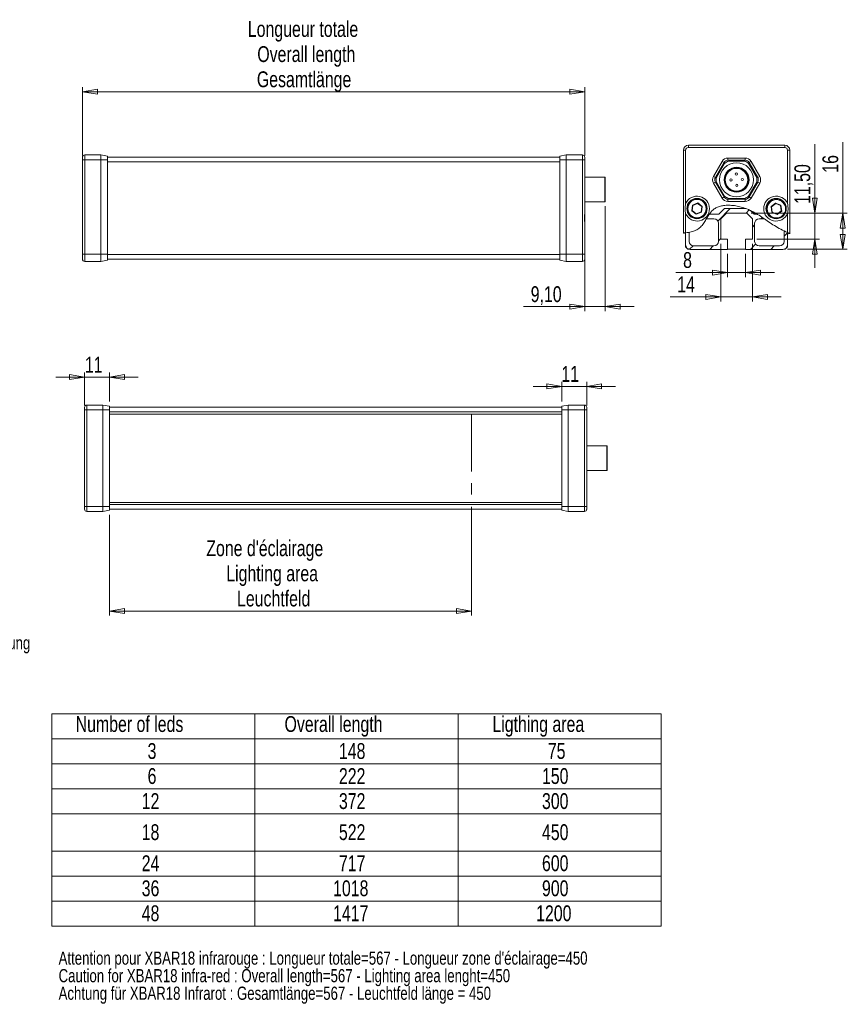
# Model space of a CAD drawing. Header units: millimetres. Extents: x 26 to 404, y 67 to 285.
# Tile 4 of 4: x 221 to 404, y 67 to 285. Entities that reach past the tile are written whole.
import ezdxf

# ---------------------------------------------------------------- set-up
doc = ezdxf.new("R2010")
doc.units = ezdxf.units.MM
doc.linetypes.add('CENTERX2', pattern=[20.32, 12.7, -2.54, 2.54, -2.54])
doc.styles.add('SLDTEXTSTYLE0', font='TXT', dxfattribs={"width": 0.75})
doc.dimstyles.new('SLDDIMSTYLE0', dxfattribs={"dimtxt": 3.5, "dimasz": 3.302, "dimexe": 0, "dimexo": 0.0625, "dimgap": 0.875, "dimtad": 1, "dimtoh": 1, "dimlfac": 2, "dimrnd": 1e-09, "dimzin": 12, "dimdsep": 46, "dimtxsty": 'SLDTEXTSTYLE0', "dimblk1": 'CLOSED', "dimblk2": 'CLOSED', "dimsah": 1, "dimcen": 0.09, "dimadec": 0, "dimazin": 0, "dimtfac": 1, "dimtofl": 0, "dimtmove": 0, "dimatfit": 3, "dimldrblk": 'CLOSED', "dimfxl": 0, "dimtolj": 1, "dimtzin": 12, "dimarcsym": 0})
doc.dimstyles.new('SLDDIMSTYLE1', dxfattribs={"dimtxt": 3.5, "dimasz": 3.302, "dimexe": 0, "dimexo": 0.0625, "dimgap": 0.875, "dimtad": 1, "dimtoh": 1, "dimlfac": 2, "dimrnd": 1e-09, "dimzin": 12, "dimdsep": 46, "dimtxsty": 'SLDTEXTSTYLE0', "dimblk1": 'CLOSED', "dimblk2": 'CLOSED', "dimsah": 1, "dimcen": 0.09, "dimadec": 0, "dimazin": 0, "dimtfac": 1, "dimtofl": 0, "dimtmove": 0, "dimatfit": 3, "dimldrblk": 'CLOSED', "dimfxl": 0, "dimtolj": 1, "dimtzin": 12, "dimarcsym": 0})

# ---------------------------------------------------------------- blocks, each defined once
blk = doc.blocks.new('SW_NOTE_0')
at = {"color": 0, "linetype": 'Continuous', "lineweight": 0, "char_height": 2.9104, "attachment_point": 1, "style": 'SLDTEXTSTYLE0'}
for s, insert in [("Attention pour XBAR18 infrarouge : Longueur totale=567 - Longueur zone d'éclairage=450", (0, 3.75)), ('Caution for XBAR18 infra-red : Overall length=567 - Lighting area lenght=450', (0, -0.13)), ('Achtung für XBAR18 Infrarot : Gesamtlänge=567 - Leuchtfeld länge = 450', (0, -4.01))]:
    blk.add_mtext(s, dxfattribs=dict(at, insert=insert))
blk = doc.blocks.new('SW_TABLEANNOTATION_0')
at = {"color": 0, "linetype": 'Continuous', "lineweight": 0}
for p, q in [((0, 0), (0, -46.89)), ((134.64, 0), (0, 0)), ((44.88, 0), (44.88, -46.89)), ((89.76, 0), (89.76, -46.89)), ((134.64, -46.89), (134.64, 0)), ((0, -5.53), (134.64, -5.53)), ((0, -11.05), (134.64, -11.05)), ((0, -16.58), (134.64, -16.58)), ((0, -22.1), (134.64, -22.1)), ((0, -30.31), (134.64, -30.31)), ((0, -35.84), (134.64, -35.84)), ((0, -41.36), (134.64, -41.36)), ((0, -46.89), (134.64, -46.89))]:
    blk.add_line(p, q, dxfattribs=at)
at = {"color": 0, "linetype": 'Continuous', "lineweight": 0, "char_height": 3.5, "attachment_point": 1, "style": 'SLDTEXTSTYLE0'}
for s, insert in [('Number of leds', (5.25, -0.51)), ('Overall length', (51.42, -0.51)), ('Ligthing area', (97.36, -0.51)), ('3', (21.15, -6.47)), ('148', (63.44, -6.47)), ('75', (109.61, -6.47)), ('6', (21.15, -12)), ('222', (63.44, -12)), ('150', (108.32, -12)), ('12', (19.85, -17.53)), ('372', (63.44, -17.53)), ('300', (108.32, -17.53)), ('18', (19.85, -24.39)), ('522', (63.44, -24.39)), ('450', (108.32, -24.39)), ('24', (19.85, -31.26)), ('717', (63.44, -31.26)), ('600', (108.32, -31.26)), ('36', (19.85, -36.79)), ('1018', (62.15, -36.79)), ('900', (108.32, -36.79)), ('48', (19.85, -42.31)), ('1417', (62.15, -42.31)), ('1200', (107.03, -42.31))]:
    blk.add_mtext(s, dxfattribs=dict(at, insert=insert))
blk = doc.blocks.new('_CLOSED')
at = {"color": 0, "linetype": 'ByBlock', "lineweight": -2}
for p, q in [((-1, 0.166667), (0, 0)), ((-1, 0.166667), (-1, -0.166667)), ((0, 0), (-1, -0.166667)), ((0, 0), (-1, 0))]:
    blk.add_line(p, q, dxfattribs=at)
blk = doc.blocks.new('*D4')
at = {"color": 7, "linetype": 'Continuous', "lineweight": 0}
for p, q in [((320.53, 177.18), (320.53, 153.18)), ((240.53, 175.43), (240.53, 153.18)), ((320.53, 154.18), (240.53, 154.18))]:
    blk.add_line(p, q, dxfattribs=at)
at = {"color": 7, "linetype": 'Continuous', "lineweight": 0, "xscale": 3.302, "yscale": 3.302, "rotation": 180.0000000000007}
blk.add_blockref('_CLOSED', (240.53, 154.18, 0.05), dxfattribs=at)
at = {"color": 7, "linetype": 'Continuous', "lineweight": 0, "xscale": 3.302, "yscale": 3.302}
blk.add_blockref('_CLOSED', (320.53, 154.18, 0.05), dxfattribs=at)
at = {"color": 7, "linetype": 'Continuous', "lineweight": 0, "char_height": 3.5, "attachment_point": 1, "style": 'SLDTEXTSTYLE0'}
for s, insert in [("Zone d'éclairage", (261.95, 169.8)), ('Lighting area', (266.35, 164.25)), ('Leuchtfeld', (268.74, 158.7))]:
    blk.add_mtext(s, dxfattribs=dict(at, insert=insert))
blk = doc.blocks.new('*D5')
at = {"color": 7, "linetype": 'Continuous', "lineweight": 0}
for p, q in [((235.03, 199.58), (235.03, 206.84)), ((240.53, 200.43), (240.53, 206.84)), ((235.03, 205.84), (228.68, 205.84)), ((240.53, 205.84), (235.03, 205.84)), ((240.53, 205.84), (246.88, 205.84))]:
    blk.add_line(p, q, dxfattribs=at)
at = {"color": 7, "linetype": 'Continuous', "lineweight": 0, "xscale": 3.302, "yscale": 3.302}
blk.add_blockref('_CLOSED', (235.03, 205.84, -1.42), dxfattribs=at)
at = {"color": 7, "linetype": 'Continuous', "lineweight": 0, "xscale": 3.302, "yscale": 3.302, "rotation": 180.0000000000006}
blk.add_blockref('_CLOSED', (240.53, 205.84, -1.42), dxfattribs=at)
at = {"color": 7, "linetype": 'Continuous', "lineweight": 0, "insert": (235.1, 210.35), "char_height": 3.5, "attachment_point": 1, "style": 'SLDTEXTSTYLE0'}
blk.add_mtext('11', dxfattribs=at)
blk = doc.blocks.new('*D6')
at = {"color": 7, "linetype": 'Continuous', "lineweight": 0}
for p, q in [((340.53, 200.43), (340.53, 204.78)), ((346.03, 199.58), (346.03, 204.78)), ((340.53, 203.78), (334.18, 203.78)), ((346.03, 203.78), (340.53, 203.78)), ((346.03, 203.78), (352.38, 203.78))]:
    blk.add_line(p, q, dxfattribs=at)
at = {"color": 7, "linetype": 'Continuous', "lineweight": 0, "xscale": 3.302, "yscale": 3.302}
blk.add_blockref('_CLOSED', (340.53, 203.78, -1.42), dxfattribs=at)
at = {"color": 7, "linetype": 'Continuous', "lineweight": 0, "xscale": 3.302, "yscale": 3.302, "rotation": 180.0000000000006}
blk.add_blockref('_CLOSED', (346.03, 203.78, -1.42), dxfattribs=at)
at = {"color": 7, "linetype": 'Continuous', "lineweight": 0, "insert": (340.43, 208.3), "char_height": 3.5, "attachment_point": 1, "style": 'SLDTEXTSTYLE0'}
blk.add_mtext('11', dxfattribs=at)
blk = doc.blocks.new('*D12')
at = {"color": 7, "linetype": 'Continuous', "lineweight": 0}
for p, q in [((350.13, 243.64), (350.13, 220.41)), ((345.58, 241.06), (345.58, 220.41)), ((345.58, 221.41), (332.06, 221.41)), ((345.58, 221.41), (350.13, 221.41)), ((350.13, 221.41), (356.48, 221.41))]:
    blk.add_line(p, q, dxfattribs=at)
at = {"color": 7, "linetype": 'Continuous', "lineweight": 0, "xscale": 3.302, "yscale": 3.302}
blk.add_blockref('_CLOSED', (345.58, 221.41, 0.7), dxfattribs=at)
at = {"color": 7, "linetype": 'Continuous', "lineweight": 0, "xscale": 3.302, "yscale": 3.302, "rotation": 180.0000000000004}
blk.add_blockref('_CLOSED', (350.13, 221.41, 0.7), dxfattribs=at)
at = {"color": 7, "linetype": 'Continuous', "lineweight": 0, "insert": (333.65, 225.92), "char_height": 3.5, "attachment_point": 1, "style": 'SLDTEXTSTYLE0'}
blk.add_mtext('9,10', dxfattribs=at)
blk = doc.blocks.new('*D13')
at = {"color": 7, "linetype": 'Continuous', "lineweight": 0}
for p, q in [((234.58, 254.81), (234.58, 269.87)), ((345.58, 254.81), (345.58, 269.87)), ((234.58, 268.87), (345.58, 268.87))]:
    blk.add_line(p, q, dxfattribs=at)
at = {"color": 7, "linetype": 'Continuous', "lineweight": 0, "xscale": 3.302, "yscale": 3.302, "rotation": 180.0000000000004}
blk.add_blockref('_CLOSED', (234.58, 268.87, 0.7), dxfattribs=at)
at = {"color": 7, "linetype": 'Continuous', "lineweight": 0, "xscale": 3.302, "yscale": 3.302}
blk.add_blockref('_CLOSED', (345.58, 268.87, 0.7), dxfattribs=at)
at = {"color": 7, "linetype": 'Continuous', "lineweight": 0, "char_height": 3.5, "attachment_point": 1, "style": 'SLDTEXTSTYLE0'}
for s, insert in [('Longueur totale', (271.13, 284.49)), ('Overall length', (273.22, 278.94)), ('Gesamtlänge', (273.12, 273.38))]:
    blk.add_mtext(s, dxfattribs=dict(at, insert=insert))
blk = doc.blocks.new('SW_NOTE_2')
at = {"color": 0, "linetype": 'Continuous', "lineweight": 0, "char_height": 2.9104, "attachment_point": 1, "style": 'SLDTEXTSTYLE0'}
for s, insert in [('Rainure de fixation au dos, 2 écrou M8 inclus', (0.51, 2.22)), ('Fixing groove on the back, 2 M8 nuts included Befestigung ', (0.51, -1.66)), ('Rille im Rücken, 2 Nutensteine M8 mitgeliefert', (0.51, -5.54))]:
    blk.add_mtext(s, dxfattribs=dict(at, insert=insert))
blk = doc.blocks.new('*D15')
at = {"color": 7, "linetype": 'Continuous', "lineweight": 0}
for p, q in [((396.45, 242.07), (396.45, 257.31)), ((382.4, 242.07), (397.45, 242.07)), ((396.45, 242.07), (396.45, 236.32)), ((383.65, 236.32), (397.45, 236.32)), ((396.45, 236.32), (396.45, 229.97))]:
    blk.add_line(p, q, dxfattribs=at)
at = {"color": 7, "linetype": 'Continuous', "lineweight": 0, "xscale": 3.302, "yscale": 3.302}
for p, rotation in [((396.45, 242.07, 6.78), 270.0000000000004), ((396.45, 236.32, 6.78), 90.0000000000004)]:
    blk.add_blockref('_CLOSED', p, dxfattribs=dict(at, rotation=rotation))
at = {"color": 7, "linetype": 'Continuous', "lineweight": 0, "insert": (391.93, 244.09), "char_height": 3.5, "attachment_point": 1, "rotation": 90, "style": 'SLDTEXTSTYLE0'}
blk.add_mtext('11,50', dxfattribs=at)
blk = doc.blocks.new('*D16')
at = {"color": 7, "linetype": 'Continuous', "lineweight": 0}
for p, q in [((402.63, 242.07), (402.63, 257.74)), ((382.4, 242.07), (403.63, 242.07)), ((402.63, 242.07), (402.63, 234.07)), ((390.4, 234.07), (403.63, 234.07))]:
    blk.add_line(p, q, dxfattribs=at)
at = {"color": 7, "linetype": 'Continuous', "lineweight": 0, "xscale": 3.302, "yscale": 3.302}
for p, rotation in [((402.63, 242.07, 6.78), 90.0000000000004), ((402.63, 234.07, 6.78), 270.0000000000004)]:
    blk.add_blockref('_CLOSED', p, dxfattribs=dict(at, rotation=rotation))
at = {"color": 7, "linetype": 'Continuous', "lineweight": 0, "insert": (398.12, 250.99), "char_height": 3.5, "attachment_point": 1, "rotation": 90, "style": 'SLDTEXTSTYLE0'}
blk.add_mtext('16', dxfattribs=at)
blk = doc.blocks.new('*D17')
at = {"color": 7, "linetype": 'Continuous', "lineweight": 0}
for p, q in [((377.15, 233.07), (377.15, 227.95)), ((381.15, 233.07), (381.15, 227.95)), ((377.15, 228.95), (365.74, 228.95)), ((381.15, 228.95), (377.15, 228.95)), ((381.15, 228.95), (387.5, 228.95))]:
    blk.add_line(p, q, dxfattribs=at)
at = {"color": 7, "linetype": 'Continuous', "lineweight": 0, "xscale": 3.302, "yscale": 3.302}
for p, rotation in [((377.15, 228.95, 6.78), 360.0000000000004), ((381.15, 228.95, 6.78), 180.0000000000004)]:
    blk.add_blockref('_CLOSED', p, dxfattribs=dict(at, rotation=rotation))
at = {"color": 7, "linetype": 'Continuous', "lineweight": 0, "insert": (367.33, 233.46), "char_height": 3.5, "attachment_point": 1, "style": 'SLDTEXTSTYLE0'}
blk.add_mtext('8', dxfattribs=at)
blk = doc.blocks.new('*D18')
at = {"color": 7, "linetype": 'Continuous', "lineweight": 0}
for p, q in [((375.65, 235.32), (375.65, 222.57)), ((382.65, 235.32), (382.65, 222.57)), ((375.65, 223.57), (364.44, 223.57)), ((375.65, 223.57), (382.65, 223.57)), ((382.65, 223.57), (389, 223.57))]:
    blk.add_line(p, q, dxfattribs=at)
at = {"color": 7, "linetype": 'Continuous', "lineweight": 0, "xscale": 3.302, "yscale": 3.302}
blk.add_blockref('_CLOSED', (375.65, 223.57, 6.78), dxfattribs=at)
at = {"color": 7, "linetype": 'Continuous', "lineweight": 0, "xscale": 3.302, "yscale": 3.302, "rotation": 180.0000000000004}
blk.add_blockref('_CLOSED', (382.65, 223.57, 6.78), dxfattribs=at)
at = {"color": 7, "linetype": 'Continuous', "lineweight": 0, "insert": (366.03, 228.08), "char_height": 3.5, "attachment_point": 1, "style": 'SLDTEXTSTYLE0'}
blk.add_mtext('14', dxfattribs=at)

msp = doc.modelspace()

# ---------------------------------------------------------------- hatches: boundary and pattern name
at = {"linetype": 'Continuous', "lineweight": 0}
h = msp.add_hatch(dxfattribs=at)
h.set_pattern_fill('ANSI31', style=0)
edge = h.paths.add_edge_path(flags=0)
edge.add_line((381.2214, 243.0661), (376.485, 243.0661))
edge.add_line((376.485, 243.0661), (375.235, 241.8161))
edge.add_line((375.235, 241.8161), (373.1125, 241.8161))
edge.add_spline(control_points=[(373.1125, 241.8161), (372.8899, 241.4923), (372.6895, 241.1537), (372.4884, 240.8161)], knot_values=[0, 0, 0, 0, 0.00235758, 0.00235758, 0.00235758, 0.00235758], weights=[1, 1, 1, 1], degree=3, periodic=0)
edge.add_line((372.4884, 240.8161), (374.1492, 240.8161))
edge.add_arc((374.1492, 239.8161), 1, 0, 90, ccw=False)
edge.add_line((375.1492, 239.8161), (375.1492, 235.8161))
edge.add_arc((374.1492, 235.8161), 1, 270, 360, ccw=False)
edge.add_line((374.1492, 234.8161), (369.6492, 234.8161))
edge.add_arc((369.6492, 235.8161), 1, 180, 270, ccw=False)
edge.add_line((368.6492, 235.8161), (368.6492, 237.841))
edge.add_spline(control_points=[(368.6492, 237.841), (368.4004, 237.7928), (368.15, 237.7526), (367.8992, 237.7163)], knot_values=[0, 0, 0, 0, 0.00152059, 0.00152059, 0.00152059, 0.00152059], weights=[1, 1, 1, 1], degree=3, periodic=0)
edge.add_line((367.8992, 237.7163), (367.8992, 235.0661))
edge.add_arc((368.8992, 235.0661), 1, 180, 270)
edge.add_line((368.8992, 234.0661), (377.1492, 234.0661))
edge.add_line((377.1492, 234.0661), (377.1492, 236.3161))
edge.add_line((377.1492, 236.3161), (375.6492, 236.3161))
edge.add_line((375.6492, 236.3161), (375.6492, 240.8161))
edge.add_line((375.6492, 240.8161), (376.8992, 242.0661))
edge.add_line((376.8992, 242.0661), (381.3992, 242.0661))
edge.add_line((381.3992, 242.0661), (382.6492, 240.8161))
edge.add_line((382.6492, 240.8161), (382.6492, 236.3161))
edge.add_line((382.6492, 236.3161), (381.1492, 236.3161))
edge.add_line((381.1492, 236.3161), (381.1492, 234.0661))
edge.add_line((381.1492, 234.0661), (389.3992, 234.0661))
edge.add_arc((389.3992, 235.0661), 1, 270, 360)
edge.add_line((390.3992, 235.0661), (390.3992, 237.7781))
edge.add_spline(control_points=[(390.3992, 237.7781), (390.1493, 237.9024), (389.899, 238.0257), (389.6492, 238.1501)], knot_values=[0, 0, 0, 0, 0.00167443, 0.00167443, 0.00167443, 0.00167443], weights=[1, 1, 1, 1], degree=3, periodic=0)
edge.add_line((389.6492, 238.1501), (389.6492, 235.8161))
edge.add_arc((388.6492, 235.8161), 1, 270, 360, ccw=False)
edge.add_line((388.6492, 234.8161), (384.1492, 234.8161))
edge.add_arc((384.1492, 235.8161), 1, 180, 270, ccw=False)
edge.add_line((383.1492, 235.8161), (383.1492, 239.8161))
edge.add_arc((384.1492, 239.8161), 1, 90, 180, ccw=False)
edge.add_line((384.1492, 240.8161), (385.2654, 240.8161))
edge.add_spline(control_points=[(385.2654, 240.8161), (384.7702, 241.1598), (384.272, 241.5), (383.7587, 241.8161)], knot_values=[0, 0, 0, 0, 0.00361672, 0.00361672, 0.00361672, 0.00361672], weights=[1, 1, 1, 1], degree=3, periodic=0)
edge.add_line((383.7587, 241.8161), (383.0634, 241.8161))
edge.add_line((383.0634, 241.8161), (382.2343, 242.6452))
edge.add_spline(control_points=[(382.2343, 242.6452), (381.903, 242.7999), (381.5647, 242.9403), (381.2214, 243.0661)], knot_values=[0, 0, 0, 0, 0.00219386, 0.00219386, 0.00219386, 0.00219386], weights=[1, 1, 1, 1], degree=3, periodic=0)
h = msp.add_hatch(dxfattribs=at)
h.set_pattern_fill('ANSI31', style=0)
edge = h.paths.add_edge_path(flags=0)
edge.add_line((381.2214, 243.0661), (376.485, 243.0661))
edge.add_line((376.485, 243.0661), (375.235, 241.8161))
edge.add_line((375.235, 241.8161), (373.1125, 241.8161))
edge.add_spline(control_points=[(373.1125, 241.8161), (372.8899, 241.4923), (372.6895, 241.1537), (372.4884, 240.8161)], knot_values=[0, 0, 0, 0, 0.00235758, 0.00235758, 0.00235758, 0.00235758], weights=[1, 1, 1, 1], degree=3, periodic=0)
edge.add_line((372.4884, 240.8161), (374.1492, 240.8161))
edge.add_arc((374.1492, 239.8161), 1, 0, 90, ccw=False)
edge.add_line((375.1492, 239.8161), (375.1492, 235.8161))
edge.add_arc((374.1492, 235.8161), 1, 270, 360, ccw=False)
edge.add_line((374.1492, 234.8161), (369.6492, 234.8161))
edge.add_arc((369.6492, 235.8161), 1, 180, 270, ccw=False)
edge.add_line((368.6492, 235.8161), (368.6492, 237.841))
edge.add_spline(control_points=[(368.6492, 237.841), (368.4004, 237.7928), (368.15, 237.7526), (367.8992, 237.7163)], knot_values=[0, 0, 0, 0, 0.00152059, 0.00152059, 0.00152059, 0.00152059], weights=[1, 1, 1, 1], degree=3, periodic=0)
edge.add_line((367.8992, 237.7163), (367.8992, 235.0661))
edge.add_arc((368.8992, 235.0661), 1, 180, 270)
edge.add_line((368.8992, 234.0661), (377.1492, 234.0661))
edge.add_line((377.1492, 234.0661), (377.1492, 236.3161))
edge.add_line((377.1492, 236.3161), (375.6492, 236.3161))
edge.add_line((375.6492, 236.3161), (375.6492, 240.8161))
edge.add_line((375.6492, 240.8161), (376.8992, 242.0661))
edge.add_line((376.8992, 242.0661), (381.3992, 242.0661))
edge.add_line((381.3992, 242.0661), (382.6492, 240.8161))
edge.add_line((382.6492, 240.8161), (382.6492, 236.3161))
edge.add_line((382.6492, 236.3161), (381.1492, 236.3161))
edge.add_line((381.1492, 236.3161), (381.1492, 234.0661))
edge.add_line((381.1492, 234.0661), (389.3992, 234.0661))
edge.add_arc((389.3992, 235.0661), 1, 270, 360)
edge.add_line((390.3992, 235.0661), (390.3992, 237.7781))
edge.add_spline(control_points=[(390.3992, 237.7781), (390.1493, 237.9024), (389.899, 238.0257), (389.6492, 238.1501)], knot_values=[0, 0, 0, 0, 0.00167443, 0.00167443, 0.00167443, 0.00167443], weights=[1, 1, 1, 1], degree=3, periodic=0)
edge.add_line((389.6492, 238.1501), (389.6492, 235.8161))
edge.add_arc((388.6492, 235.8161), 1, 270, 360, ccw=False)
edge.add_line((388.6492, 234.8161), (384.1492, 234.8161))
edge.add_arc((384.1492, 235.8161), 1, 180, 270, ccw=False)
edge.add_line((383.1492, 235.8161), (383.1492, 239.8161))
edge.add_arc((384.1492, 239.8161), 1, 90, 180, ccw=False)
edge.add_line((384.1492, 240.8161), (385.2654, 240.8161))
edge.add_spline(control_points=[(385.2654, 240.8161), (384.7702, 241.1598), (384.272, 241.5), (383.7587, 241.8161)], knot_values=[0, 0, 0, 0, 0.00361672, 0.00361672, 0.00361672, 0.00361672], weights=[1, 1, 1, 1], degree=3, periodic=0)
edge.add_line((383.7587, 241.8161), (383.0634, 241.8161))
edge.add_line((383.0634, 241.8161), (382.2343, 242.6452))
edge.add_spline(control_points=[(382.2343, 242.6452), (381.903, 242.7999), (381.5647, 242.9403), (381.2214, 243.0661)], knot_values=[0, 0, 0, 0, 0.00219386, 0.00219386, 0.00219386, 0.00219386], weights=[1, 1, 1, 1], degree=3, periodic=0)

# ---------------------------------------------------------------- linework, layer by layer
at = {"color": 7, "linetype": 'Continuous', "lineweight": 15}
for p, q in [((368.4992, 257.0661), (368.4992, 256.5661)), ((368.4992, 257.0661), (389.7992, 257.0661)), ((389.7992, 256.5661), (389.7992, 257.0661)), ((235.0784, 254.9101), (235.0784, 253.8101)), ((235.0784, 254.9101), (238.6605, 254.9101)), ((238.6605, 253.8101), (238.6605, 254.9101)), ((240.0784, 254.6601), (238.6605, 254.9101)), ((240.0784, 254.6601), (240.0784, 253.8101)), ((341.4962, 254.9101), (340.0784, 254.6601)), ((340.0784, 253.8101), (340.0784, 254.6601)), ((341.4962, 254.9101), (341.4962, 253.8101)), ((345.0784, 254.9101), (341.4962, 254.9101)), ((345.0784, 253.8101), (345.0784, 254.9101)), ((367.3992, 255.9661), (367.8992, 255.9661)), ((367.3992, 237.6479), (367.3992, 255.9661)), ((367.8992, 255.9661), (367.8992, 244.2118)), ((389.7992, 256.5661), (368.4992, 256.5661)), ((390.3992, 244.2118), (390.3992, 255.9661)), ((390.3992, 255.9661), (390.8992, 255.9661)), ((390.8992, 255.9661), (390.8992, 237.527)), ((234.5784, 253.8101), (234.5784, 254.4101)), ((234.5784, 242.0557), (234.5784, 253.8101)), ((234.5784, 253.8101), (235.0784, 253.8101)), ((235.0784, 253.8101), (235.0784, 233.0101)), ((235.0784, 253.8101), (238.6605, 253.8101)), ((238.6605, 233.0101), (238.6605, 253.8101)), ((240.0784, 253.8101), (238.6605, 253.8101)), ((240.0784, 254.4101), (340.0784, 254.4101)), ((240.0784, 253.8101), (240.0784, 233.0101)), ((340.0784, 253.4101), (240.0784, 253.4101)), ((340.0784, 233.0101), (340.0784, 253.8101)), ((341.4962, 253.8101), (340.0784, 253.8101)), ((341.4962, 253.8101), (341.4962, 233.0101)), ((345.0784, 253.8101), (341.4962, 253.8101)), ((345.0784, 233.0101), (345.0784, 253.8101)), ((345.0784, 253.8101), (345.5784, 253.8101)), ((345.5784, 254.4101), (345.5784, 253.8101)), ((345.5784, 253.8101), (345.5784, 242.0557)), ((374.0396, 250.1911), (375.9449, 253.4911)), ((376.3779, 253.2411), (374.4726, 249.9411)), ((376.476, 253.0611), (374.6776, 249.9461)), ((376.3779, 253.2411), (375.9449, 253.4911)), ((377.2439, 253.7411), (377.2439, 254.2411)), ((377.2439, 254.2411), (381.0544, 254.2411)), ((381.0544, 253.7411), (377.2439, 253.7411)), ((380.9476, 253.5661), (377.3507, 253.5661)), ((381.0544, 253.7411), (381.0544, 254.2411)), ((383.6208, 249.9461), (381.8223, 253.0611)), ((381.9205, 253.2411), (382.3535, 253.4911)), ((383.8257, 249.9411), (381.9205, 253.2411)), ((382.3535, 253.4911), (384.2587, 250.1911)), ((374.0396, 250.1911), (374.4726, 249.9411)), ((383.8257, 249.9411), (384.2587, 250.1911)), ((350.0284, 244.5351), (350.0284, 250.0351)), ((350.1284, 249.9351), (350.1284, 244.6351)), ((374.0396, 248.6911), (374.4726, 248.9411)), ((375.9449, 245.3911), (374.0396, 248.6911)), ((374.4726, 248.9411), (376.3779, 245.6411)), ((374.6776, 248.9361), (376.476, 245.8211)), ((381.8223, 245.8211), (383.6208, 248.9361)), ((381.9205, 245.6411), (383.8257, 248.9411)), ((384.2587, 248.6911), (382.3535, 245.3911)), ((383.8257, 248.9411), (384.2587, 248.6911)), ((369.2259, 242.5796), (369.3912, 243.839)), ((369.4828, 243.7687), (369.3326, 242.6238)), ((369.3912, 243.839), (370.5645, 244.3255)), ((369.3912, 243.839), (369.4828, 243.7687)), ((370.5494, 244.211), (369.4828, 243.7687)), ((370.5494, 244.211), (370.5645, 244.3255)), ((371.4658, 243.5084), (370.5494, 244.211)), ((370.5645, 244.3255), (371.5725, 243.5527)), ((375.9449, 245.3911), (376.3779, 245.6411)), ((377.2439, 244.6411), (377.2439, 245.1411)), ((377.2439, 245.1411), (381.0544, 245.1411)), ((381.0544, 244.6411), (377.2439, 244.6411)), ((377.3507, 245.3161), (380.9476, 245.3161)), ((381.0544, 244.6411), (381.0544, 245.1411)), ((382.3535, 245.3911), (381.9205, 245.6411)), ((386.7759, 243.5027), (387.7839, 244.2755)), ((387.7989, 244.161), (386.8826, 243.4584)), ((387.7839, 244.2755), (387.7989, 244.161)), ((387.7839, 244.2755), (388.9572, 243.789)), ((388.8655, 243.7187), (387.7989, 244.161)), ((388.8655, 243.7187), (388.9572, 243.789)), ((389.0158, 242.5738), (388.8655, 243.7187)), ((388.9572, 243.789), (389.1225, 242.5296)), ((234.5784, 239.7644), (234.5784, 242.0557)), ((345.5784, 242.0557), (345.5784, 240.1344)), ((367.8992, 241.9205), (367.8992, 237.7163)), ((369.2259, 242.5796), (369.3326, 242.6238)), ((370.2339, 241.8068), (369.2259, 242.5796)), ((369.3326, 242.6238), (370.2489, 241.9212)), ((371.4072, 242.2933), (370.2339, 241.8068)), ((370.2339, 241.8068), (370.2489, 241.9212)), ((370.2489, 241.9212), (371.3155, 242.3635)), ((371.3155, 242.3635), (371.4658, 243.5084)), ((371.3155, 242.3635), (371.4072, 242.2933)), ((371.5725, 243.5527), (371.4072, 242.2933)), ((371.4658, 243.5084), (371.5725, 243.5527)), ((375.235, 241.8161), (373.1125, 241.8161)), ((376.485, 243.0661), (375.235, 241.8161)), ((376.8992, 242.0661), (375.6492, 240.8161)), ((381.2214, 243.0661), (376.485, 243.0661)), ((376.8992, 242.0661), (381.3992, 242.0661)), ((381.3992, 242.0661), (382.6492, 240.8161)), ((382.2343, 242.6452), (383.0634, 241.8161)), ((383.0634, 241.8161), (383.7587, 241.8161)), ((386.7759, 243.5027), (386.8826, 243.4584)), ((386.9412, 242.2433), (386.7759, 243.5027)), ((386.8826, 243.4584), (387.0328, 242.3135)), ((386.9412, 242.2433), (387.0328, 242.3135)), ((388.1145, 241.7568), (386.9412, 242.2433)), ((387.0328, 242.3135), (388.0994, 241.8712)), ((388.0994, 241.8712), (389.0158, 242.5738)), ((388.0994, 241.8712), (388.1145, 241.7568)), ((389.1225, 242.5296), (388.1145, 241.7568)), ((389.0158, 242.5738), (389.1225, 242.5296)), ((390.3992, 237.7781), (390.3992, 241.9205)), ((234.5784, 233.0101), (234.5784, 239.7644)), ((345.5784, 240.1344), (345.5784, 239.7644)), ((345.5784, 239.7644), (345.5784, 233.0101)), ((372.4884, 240.8161), (374.1492, 240.8161)), ((375.1492, 239.8161), (375.1492, 235.8161)), ((375.6492, 240.8161), (375.6492, 236.3161)), ((382.6492, 240.8161), (382.6492, 236.3161)), ((383.1492, 239.8161), (383.1492, 235.8161)), ((385.2654, 240.8161), (384.1492, 240.8161)), ((367.8992, 235.0661), (367.8992, 237.7163)), ((368.6492, 237.841), (368.6492, 235.8161)), ((389.6492, 238.1501), (389.6492, 235.8161)), ((390.3992, 235.0661), (390.3992, 237.7781)), ((390.4492, 237.3898), (390.3992, 237.3898)), ((390.4492, 237.7443), (390.4492, 237.3898)), ((367.8992, 234.5911), (367.8992, 235.0661)), ((375.6492, 236.3161), (377.1492, 236.3161)), ((377.1492, 236.3161), (377.1492, 234.0661)), ((381.1492, 236.3161), (381.1492, 234.0661)), ((382.6492, 236.3161), (381.1492, 236.3161)), ((390.3992, 235.0661), (390.3992, 234.5911)), ((234.5784, 231.9101), (234.5784, 233.0101)), ((234.5784, 233.0101), (235.0784, 233.0101)), ((235.0784, 233.0101), (235.0784, 231.4101)), ((235.0784, 233.0101), (238.6605, 233.0101)), ((238.6605, 231.4101), (238.6605, 233.0101)), ((240.0784, 233.0101), (238.6605, 233.0101)), ((240.0784, 233.0101), (240.0784, 231.6601)), ((240.0784, 232.9101), (340.0784, 232.9101)), ((341.4962, 233.0101), (340.0784, 233.0101)), ((340.0784, 231.6601), (340.0784, 233.0101)), ((345.0784, 233.0101), (341.4962, 233.0101)), ((341.4962, 233.0101), (341.4962, 231.4101)), ((345.0784, 233.0101), (345.5784, 233.0101)), ((345.0784, 231.4101), (345.0784, 233.0101)), ((345.5784, 233.0101), (345.5784, 231.9101)), ((367.8992, 234.5911), (368.3992, 234.0911)), ((368.677, 234.0911), (368.3992, 234.0911)), ((377.1492, 234.0661), (368.8992, 234.0661)), ((369.6492, 234.8161), (374.1492, 234.8161)), ((381.1492, 234.0911), (377.1492, 234.0911)), ((381.1492, 234.0661), (389.3992, 234.0661)), ((388.6492, 234.8161), (384.1492, 234.8161)), ((389.8992, 234.0911), (389.6214, 234.0911)), ((389.8992, 234.0911), (390.3992, 234.5911)), ((235.0784, 231.4101), (238.6605, 231.4101)), ((240.0784, 231.6601), (238.6605, 231.4101)), ((340.0784, 231.9101), (240.0784, 231.9101)), ((341.4962, 231.4101), (340.0784, 231.6601)), ((345.0784, 231.4101), (341.4962, 231.4101)), ((235.0265, 198.5836), (235.0265, 199.1836)), ((235.0265, 177.2836), (235.0265, 198.5836)), ((235.5265, 198.5836), (235.0265, 198.5836)), ((235.5265, 199.6836), (235.5265, 198.5836)), ((235.5265, 199.6836), (239.1087, 199.6836)), ((235.5265, 198.5836), (235.5265, 177.2836)), ((235.5265, 198.5836), (239.1087, 198.5836)), ((239.1087, 198.5836), (239.1087, 199.6836)), ((239.1087, 199.6836), (240.5265, 199.4336)), ((239.1087, 177.2836), (239.1087, 198.5836)), ((239.1087, 198.5836), (240.5265, 198.5836)), ((240.5265, 199.4336), (240.5265, 198.5836)), ((240.5265, 199.1836), (340.5265, 199.1836)), ((240.5265, 198.5836), (240.5265, 177.2836)), ((340.5265, 198.1836), (240.5265, 198.1836)), ((318.2814, 199.2336), (318.2814, 199.1836)), ((318.2814, 199.2336), (319.2814, 199.2336)), ((319.2814, 199.2336), (319.2814, 199.1836)), ((319.2814, 199.2336), (334.7814, 199.2336)), ((334.7814, 199.2336), (334.7814, 199.1836)), ((334.7814, 199.2336), (335.7814, 199.2336)), ((335.7814, 199.2336), (335.7814, 199.1836)), ((340.5265, 199.4336), (341.9443, 199.6836)), ((340.5265, 198.5836), (340.5265, 199.4336)), ((340.5265, 177.2836), (340.5265, 198.5836)), ((340.5265, 198.5836), (341.9443, 198.5836)), ((341.9443, 199.6836), (341.9443, 198.5836)), ((345.5265, 199.6836), (341.9443, 199.6836)), ((341.9443, 198.5836), (341.9443, 177.2836)), ((345.5265, 198.5836), (341.9443, 198.5836)), ((345.5265, 198.5836), (345.5265, 199.6836)), ((345.5265, 177.2836), (345.5265, 198.5836)), ((346.0265, 198.5836), (345.5265, 198.5836)), ((346.0265, 199.1836), (346.0265, 198.5836)), ((346.0265, 198.5836), (346.0265, 177.2836)), ((340.5265, 197.6836), (240.5265, 197.6836)), ((350.4765, 190.6809), (350.4765, 190.6836)), ((350.4765, 185.1836), (350.4765, 190.6809)), ((350.5765, 190.5836), (350.5765, 185.2836)), ((235.0265, 177.2836), (235.5265, 177.2836)), ((235.0265, 176.6836), (235.0265, 177.2836)), ((235.5265, 177.2836), (239.1087, 177.2836)), ((235.5265, 177.2836), (235.5265, 176.1836)), ((235.5265, 176.1836), (239.1087, 176.1836)), ((240.5265, 177.2836), (239.1087, 177.2836)), ((239.1087, 176.1836), (239.1087, 177.2836)), ((240.5265, 176.4336), (239.1087, 176.1836)), ((340.5265, 178.1836), (240.5265, 178.1836)), ((240.5265, 177.6836), (340.5265, 177.6836)), ((240.5265, 177.2836), (240.5265, 176.4336)), ((340.5265, 176.6836), (240.5265, 176.6836)), ((341.9443, 177.2836), (340.5265, 177.2836)), ((340.5265, 176.4336), (340.5265, 177.2836)), ((341.9443, 176.1836), (340.5265, 176.4336)), ((341.9443, 177.2836), (341.9443, 176.1836)), ((345.5265, 177.2836), (341.9443, 177.2836)), ((345.5265, 176.1836), (341.9443, 176.1836)), ((345.5265, 176.1836), (345.5265, 177.2836)), ((345.5265, 177.2836), (346.0265, 177.2836)), ((346.0265, 177.2836), (346.0265, 176.6836))]:
    msp.add_line(p, q, dxfattribs=at)
at = {"color": 7, "linetype": 'CENTERX2', "lineweight": 0}
msp.add_line((320.5265, 197.6836), (320.5265, 178.1836), dxfattribs=at)
at = {"color": 7, "linetype": 'Continuous', "lineweight": 15}
for centre, radius in [((379.1492, 249.4411), 3.75), ((379.1492, 249.4411), 2.75), ((379.1492, 249.4411), 2.65), ((379.1492, 249.4411), 2.5), ((379.0939, 250.6899), 0.25), ((377.9004, 249.3859), 0.25), ((379.2044, 248.1923), 0.25), ((380.398, 249.4964), 0.25), ((370.3992, 243.0661), 2.25), ((370.3992, 243.0661), 2.125), ((370.3992, 243.0661), 2.025), ((387.8992, 243.0661), 2.25), ((387.9492, 243.0161), 2.125), ((387.9492, 243.0161), 2.025)]:
    msp.add_circle(centre, radius, dxfattribs=at)
for centre, radius, start, end in [((368.4992, 255.9661), 1.1, 90, 180), ((389.7992, 255.9661), 1.1, 0, 90), ((235.0784, 254.4101), 0.5, 90, 180), ((345.0784, 254.4101), 0.5, 0, 90), ((368.4992, 255.9661), 0.6, 90, 180), ((389.7992, 255.9661), 0.6, 0, 90), ((377.2439, 252.7411), 1.5, 90, 150), ((377.2439, 252.7411), 1, 90, 150), ((379.1492, 249.4411), 4.5, 113.556464, 126.443536), ((379.1492, 249.4411), 4.5, 53.556464, 66.443536), ((381.0544, 252.7411), 1.5, 30, 90), ((381.0544, 252.7411), 1, 30, 90), ((375.3387, 249.4411), 1.5, 150, 210), ((382.9597, 249.4411), 1.5, 330, 30), ((375.3387, 249.4411), 1, 150, 210), ((379.1492, 249.4411), 4.5, 173.556464, 186.443536), ((379.1492, 249.4411), 4.5, 353.556464, 6.443536), ((382.9597, 249.4411), 1, 330, 30), ((370.3992, 243.0661), 2.75, 0, 155.380023), ((379.1492, 249.4411), 4.5, 233.556464, 246.443536), ((379.1492, 249.4411), 4.5, 293.556464, 306.443536), ((387.8992, 243.0661), 2.75, 24.619977, 335.380023), ((377.2439, 246.1411), 1.5, 210, 270), ((377.2439, 246.1411), 1, 210, 270), ((381.0544, 246.1411), 1, 270, 330), ((381.0544, 246.1411), 1.5, 270, 330), ((370.3992, 243.0661), 2.75, 204.619977, 0), ((374.1492, 239.8161), 1, 0, 90), ((384.1492, 239.8161), 1, 90, 180), ((368.8992, 235.0661), 1, 180, 270), ((369.6492, 235.8161), 1, 180, 270), ((374.1492, 235.8161), 1, 270, 0), ((384.1492, 235.8161), 1, 180, 270), ((388.6492, 235.8161), 1, 270, 0), ((389.3992, 235.0661), 1, 270, 0), ((235.0784, 231.9101), 0.5, 180, 270), ((345.0784, 231.9101), 0.5, 270, 0), ((235.5265, 199.1836), 0.5, 90, 180), ((345.5265, 199.1836), 0.5, 0, 90), ((235.5265, 176.6836), 0.5, 180, 270), ((345.5265, 176.6836), 0.5, 270, 0)]:
    msp.add_arc(centre, radius, start, end, dxfattribs=at)
for points in [[(350.0284, 250.0351), (345.5784, 250.0351)], [(350.1284, 249.9351), (350.0284, 250.0351)], [(345.5784, 244.5351), (350.0284, 244.5351)], [(350.0284, 244.5351), (350.1284, 244.6351)], [(350.4765, 190.6836), (346.0265, 190.6836)], [(350.5765, 190.5836), (350.4765, 190.6836)], [(346.0265, 185.1836), (350.4765, 185.1836)], [(350.4765, 185.1836), (350.5765, 185.2836)]]:
    msp.add_open_spline(points, degree=1, dxfattribs=at)
for points, knots in [([(367.8992, 241.9205), (367.8988, 241.9221), (367.8272, 242.2508), (367.7794, 242.6354), (367.7696, 243.3529), (367.8115, 243.7851), (367.8883, 244.1618), (367.8988, 244.2102), (367.8992, 244.2118)], [0, 0, 0, 0, 0.00212406, 0.43755721, 0.50000657, 0.93555202, 0.99787594, 1, 1, 1, 1]), ([(390.3992, 237.7781), (389.917, 238.0145), (388.9379, 238.4948), (387.5341, 239.2731), (386.2376, 240.1345), (385.025, 240.9889), (383.8115, 241.8049), (382.51, 242.5456), (381.1924, 243.1036), (379.8945, 243.4951), (378.6741, 243.7388), (377.4519, 243.8436), (376.3415, 243.7856), (375.374, 243.5755), (374.5597, 243.2387), (373.8447, 242.7371), (373.2678, 242.068), (372.7556, 241.2768), (372.2557, 240.4129), (371.6959, 239.5445), (371.012, 238.7698), (370.112, 238.2244), (369.0513, 237.9), (368.2973, 237.7798), (367.8992, 237.7163)], [0, 0, 0, 0, 0.06082774, 0.12352244, 0.18162188, 0.23703127, 0.29155889, 0.34719878, 0.40637788, 0.45319749, 0.50054472, 0.54708763, 0.59180436, 0.6259396, 0.65876265, 0.69097655, 0.7238637, 0.75813345, 0.79766258, 0.83690363, 0.87511103, 0.9135546, 0.95435212, 1, 1, 1, 1]), ([(390.3992, 244.2118), (390.3995, 244.2102), (390.4712, 243.8815), (390.5189, 243.4968), (390.5288, 242.7794), (390.4869, 242.3471), (390.4101, 241.9705), (390.3995, 241.9221), (390.3992, 241.9205)], [0, 0, 0, 0, 0.00212406, 0.43755721, 0.50000657, 0.93555202, 0.99787594, 1, 1, 1, 1]), ([(234.5784, 242.0557), (234.5784, 242.0541), (234.5784, 241.8895), (234.5859, 241.5571), (234.5935, 241.1744), (234.5948, 240.7912), (234.5897, 240.4078), (234.5799, 240.028), (234.5784, 239.8144), (234.5784, 239.766), (234.5784, 239.7644)], [0, 0, 0, 0, 0.00212201, 0.21892478, 0.43761134, 0.50000058, 0.71681814, 0.93561406, 0.99787799, 1, 1, 1, 1]), ([(345.5784, 239.7644), (345.5784, 239.766), (345.5783, 239.9306), (345.5708, 240.2631), (345.5632, 240.6457), (345.5619, 241.0289), (345.567, 241.4124), (345.5768, 241.7921), (345.5784, 242.0057), (345.5784, 242.0541), (345.5784, 242.0557)], [0, 0, 0, 0, 0.00212201, 0.21892478, 0.43761134, 0.50000058, 0.71681814, 0.93561406, 0.99787799, 1, 1, 1, 1]), ([(367.8992, 237.7163), (367.8426, 237.7082), (367.7294, 237.6921), (367.5787, 237.6717), (367.4656, 237.6567), (367.4072, 237.649), (367.4014, 237.6482), (367.3992, 237.6479)], [0, 0, 0, 0, 0.21724392, 0.43453118, 0.6506536, 0.86489726, 1, 1, 1, 1]), ([(390.8992, 237.527), (390.8945, 237.5294), (390.885, 237.5342), (390.8124, 237.571), (390.7035, 237.626), (390.5609, 237.6975), (390.4534, 237.7511), (390.3992, 237.7781)], [0, 0, 0, 0, 0.186456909, 0.372600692, 0.567060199, 0.781609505, 1, 1, 1, 1]), ([(235.0386, 199.2912), (235.0398, 199.297), (235.0419, 199.3069), (235.0429, 199.3108), (235.0424, 199.3086), (235.0424, 199.3086)], [0, 0, 0, 0, 0.58716766, 0.99997711, 1, 1, 1, 1]), ([(346.0144, 176.5759), (346.0132, 176.5701), (346.0111, 176.5602), (346.0101, 176.5563), (346.0106, 176.5586), (346.0106, 176.5586)], [0, 0, 0, 0, 0.58716766, 0.99997711, 1, 1, 1, 1])]:
    msp.add_open_spline(points, degree=3, knots=knots, dxfattribs=at)

# ---------------------------------------------------------------- block references
at = {"color": 7, "linetype": 'Continuous', "lineweight": 0}
for name, p in [('SW_NOTE_2', (146.7529, 150.2691)), ('SW_TABLEANNOTATION_0', (227.8199, 131.4825)), ('SW_NOTE_0', (229.3003, 75.2285))]:
    msp.add_blockref(name, p, dxfattribs=at)

# ---------------------------------------------------------------- dimensions: what is measured, and where the dimension line sits
dim = msp.add_linear_dim(base=(345.5784, 268.8711), p1=(234.5784, 253.8101), p2=(345.5784, 253.8101), text='Longueur totale\\POverall length\\PGesamtlänge', dimstyle='SLDDIMSTYLE0', dxfattribs=at)
dim.commit()
dim.dimension.update_dxf_attribs({"geometry": '*D13', "text_midpoint": (288.7172, 268.8711), "dimtype": 160})
for base, p2, dimstyle, picture, middle in [((402.6295, 234.0661), (389.3992, 234.0661), 'SLDDIMSTYLE0', '*D16', (402.6295, 253.5732)), ((396.4451, 236.3161), (382.6492, 236.3161), 'SLDDIMSTYLE1', '*D15', (396.4451, 249.9084))]:
    dim = msp.add_linear_dim(base=base, p1=(381.3992, 242.0661), p2=p2, angle=90, dimstyle=dimstyle, dxfattribs=at)
    dim.commit()
    dim.dimension.update_dxf_attribs({"geometry": picture, "text_midpoint": middle, "dimtype": 160})
for base, p1, p2, picture, middle in [((350.1284, 221.4101), (345.5784, 242.0557), (350.1284, 244.6351), '*D12', (338.1728, 221.4101)), ((382.6492, 223.5661), (375.6492, 236.3161), (382.6492, 236.3161), '*D18', (368.6157, 223.5661)), ((377.1492, 228.9505), (381.1492, 234.0661), (377.1492, 234.0661), '*D17', (368.6157, 228.9505)), ((235.0265, 205.8375), (240.5265, 199.4336), (235.0265, 198.5836), '*D5', (237.6881, 205.8375)), ((340.5265, 203.7838), (346.0265, 198.5836), (340.5265, 199.4336), '*D6', (343.0107, 203.7838))]:
    dim = msp.add_linear_dim(base=base, p1=p1, p2=p2, dimstyle='SLDDIMSTYLE1', dxfattribs=at)
    dim.commit()
    dim.dimension.update_dxf_attribs({"geometry": picture, "text_midpoint": middle, "dimtype": 160})
dim = msp.add_linear_dim(base=(240.5265, 154.1836), p1=(320.5265, 178.1836), p2=(240.5265, 176.4336), angle=0, text="Zone d'éclairage\\PLighting area\\PLeuchtfeld", dimstyle='SLDDIMSTYLE0', dxfattribs=at)
dim.commit()
dim.dimension.update_dxf_attribs({"geometry": '*D4', "text_midpoint": (280.7871, 154.1836), "dimtype": 160})

doc.saveas('drawing.dxf')
